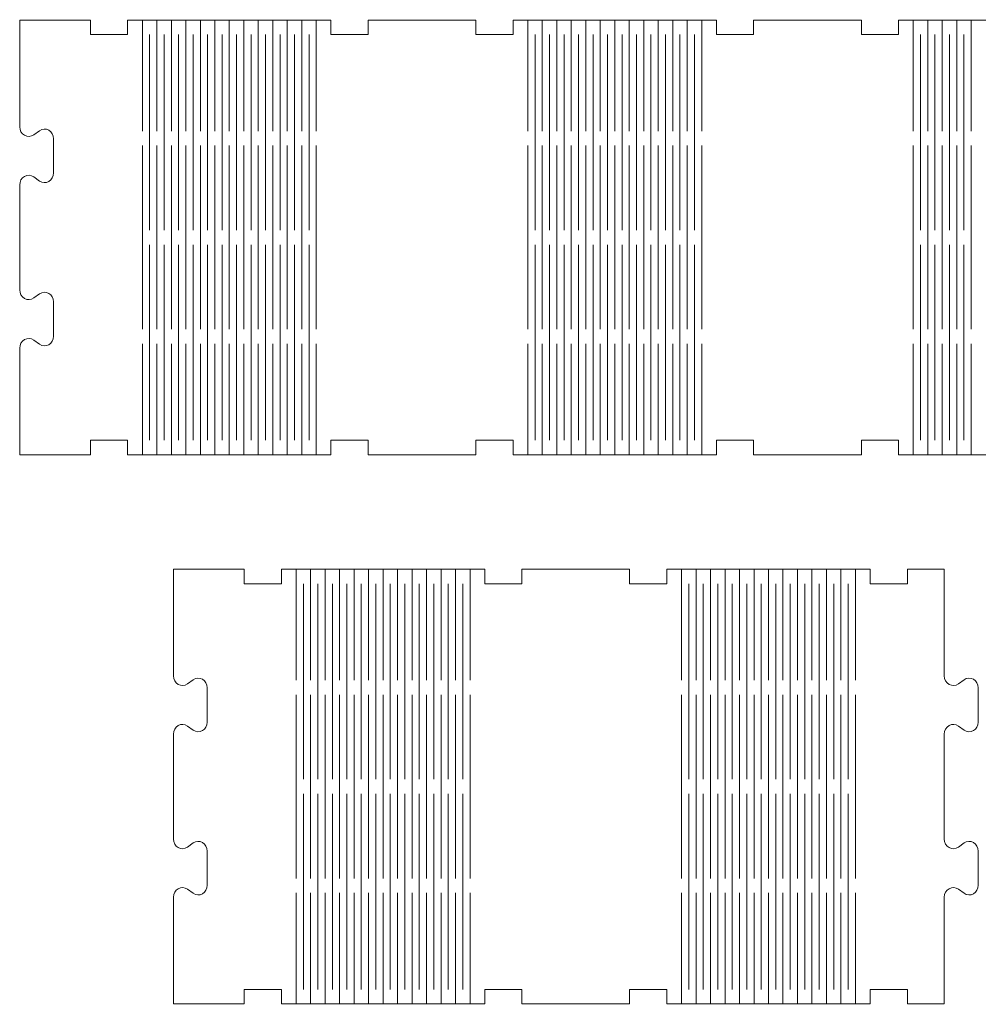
# Model space of a CAD drawing. Header units: centimetres. Extents: x -20.9 to 16.4, y -40.6 to 32.5.
# Tile 5 of 9: x -17.3 to 2.6, y -22 to -1.6. Entities that reach past the tile are written whole.
import ezdxf

# ---------------------------------------------------------------- set-up
doc = ezdxf.new("R2010")
doc.units = ezdxf.units.CM
doc.header["$MEASUREMENT"] = 0
doc.layers.add('Layer 1', color=7, linetype='Continuous')

msp = doc.modelspace()

# ---------------------------------------------------------------- linework, layer by layer
at = {"layer": 'Layer 1', "color": 250, "lineweight": 9}
for points, knots in [([(13.12082, -10.62243), (11.59749, -10.62243), (10.43414, -10.62243), (8.91081, -10.62243), (8.91081, -10.62243), (8.91081, -10.32242), (8.91081, -10.32242), (8.91081, -10.32242), (8.14083, -10.32242), (8.14083, -10.32242), (8.14083, -10.32242), (8.14083, -10.62243), (8.14083, -10.62243), (8.14083, -10.62243), (5.91082, -10.62243), (5.91082, -10.62243), (5.91082, -10.62243), (5.91082, -10.32242), (5.91082, -10.32242), (5.91082, -10.32242), (5.14081, -10.32242), (5.14081, -10.32242), (5.14081, -10.32242), (5.14081, -10.62243), (5.14081, -10.62243), (3.61748, -10.62243), (2.45416, -10.62246), (0.93083, -10.62246), (0.93083, -10.62246), (0.93083, -10.32246), (0.93083, -10.32246), (0.93083, -10.32246), (0.16082, -10.32246), (0.16082, -10.32246), (0.16082, -10.32246), (0.16082, -10.62246), (0.16082, -10.62246), (0.16082, -10.62246), (-2.06919, -10.62246), (-2.06919, -10.62246), (-2.06919, -10.62246), (-2.06919, -10.32246), (-2.06919, -10.32246), (-2.06919, -10.32246), (-2.8392, -10.32246), (-2.8392, -10.32246), (-2.8392, -10.32246), (-2.8392, -10.62246), (-2.8392, -10.62246), (-4.36253, -10.62246), (-5.52585, -10.62246), (-7.04918, -10.62246), (-7.04918, -10.62246), (-7.04918, -10.32246), (-7.04918, -10.32246), (-7.04918, -10.32246), (-7.81919, -10.32246), (-7.81919, -10.32246), (-7.81919, -10.32246), (-7.81919, -10.62246), (-7.81919, -10.62246), (-7.81919, -10.62246), (-10.04917, -10.62246), (-10.04917, -10.62246), (-10.04917, -10.62246), (-10.04917, -10.32246), (-10.04917, -10.32246), (-10.04917, -10.32246), (-10.81917, -10.32246), (-10.81917, -10.32246), (-10.81917, -10.32246), (-10.81917, -10.62246), (-10.81917, -10.62246), (-12.3425, -10.62246), (-13.50586, -10.62246), (-15.02919, -10.62246), (-15.02919, -10.62246), (-15.02919, -10.32246), (-15.02919, -10.32246), (-15.02919, -10.32246), (-15.7992, -10.32246), (-15.7992, -10.32246), (-15.7992, -10.32246), (-15.7992, -10.62246), (-15.7992, -10.62246), (-15.7992, -10.62246), (-17.26418, -10.62246), (-17.26418, -10.62246), (-17.26418, -10.62246), (-17.26418, -8.41485), (-17.26418, -8.41485), (-17.26418, -8.34112), (-17.22629, -8.27335), (-17.16558, -8.23853), (-17.1049, -8.20375), (-17.03124, -8.20756), (-16.97398, -8.24844), (-16.97398, -8.24844), (-16.85439, -8.33389), (-16.85439, -8.33389), (-16.7971, -8.37477), (-16.72344, -8.37858), (-16.66276, -8.3438), (-16.60208, -8.30902), (-16.56419, -8.24121), (-16.56419, -8.16748), (-16.56419, -8.16748), (-16.56419, -7.45748), (-16.56419, -7.45748), (-16.56419, -7.38372), (-16.60208, -7.31591), (-16.66276, -7.28113), (-16.72344, -7.24634), (-16.7971, -7.25015), (-16.85439, -7.29108), (-16.85439, -7.29108), (-16.97398, -7.37648), (-16.97398, -7.37648), (-17.03124, -7.41737), (-17.1049, -7.42118), (-17.16558, -7.3864), (-17.22629, -7.35161), (-17.26418, -7.28381), (-17.26418, -7.21008), (-17.26418, -7.21008), (-17.26418, -5.03485), (-17.26418, -5.03485), (-17.26418, -4.96112), (-17.22629, -4.89335), (-17.16558, -4.85853), (-17.1049, -4.82375), (-17.03124, -4.82756), (-16.97398, -4.86845), (-16.97398, -4.86845), (-16.85439, -4.95389), (-16.85439, -4.95389), (-16.7971, -4.99477), (-16.72344, -4.99858), (-16.66276, -4.9638), (-16.60208, -4.92902), (-16.56419, -4.86121), (-16.56419, -4.78748), (-16.56419, -4.78748), (-16.56419, -4.07748), (-16.56419, -4.07748), (-16.56419, -4.00372), (-16.60208, -3.93591), (-16.66276, -3.90113), (-16.72344, -3.86634), (-16.7971, -3.87015), (-16.85439, -3.91108), (-16.85439, -3.91108), (-16.97398, -3.99648), (-16.97398, -3.99648), (-17.03124, -4.03737), (-17.1049, -4.04118), (-17.16558, -4.0064), (-17.22629, -3.97161), (-17.26418, -3.90381), (-17.26418, -3.83008), (-17.26418, -3.83008), (-17.26418, -1.62247), (-17.26418, -1.62247), (-17.26418, -1.62247), (-15.7992, -1.62247), (-15.7992, -1.62247), (-15.7992, -1.62247), (-15.7992, -1.92247), (-15.7992, -1.92247), (-15.7992, -1.92247), (-15.02919, -1.92247), (-15.02919, -1.92247), (-15.02919, -1.92247), (-15.02919, -1.62247), (-15.02919, -1.62247), (-13.50586, -1.62247), (-12.3425, -1.62247), (-10.81917, -1.62247), (-10.81917, -1.62247), (-10.81917, -1.92247), (-10.81917, -1.92247), (-10.81917, -1.92247), (-10.04917, -1.92247), (-10.04917, -1.92247), (-10.04917, -1.92247), (-10.04917, -1.62247), (-10.04917, -1.62247), (-10.04917, -1.62247), (-7.81919, -1.62247), (-7.81919, -1.62247), (-7.81919, -1.62247), (-7.81919, -1.92247), (-7.81919, -1.92247), (-7.81919, -1.92247), (-7.04918, -1.92247), (-7.04918, -1.92247), (-7.04918, -1.92247), (-7.04918, -1.62247), (-7.04918, -1.62247), (-5.52585, -1.62247), (-4.36253, -1.62247), (-2.8392, -1.62247), (-2.8392, -1.62247), (-2.8392, -1.92243), (-2.8392, -1.92243), (-2.8392, -1.92243), (-2.06919, -1.92243), (-2.06919, -1.92243), (-2.06919, -1.92243), (-2.06919, -1.62247), (-2.06919, -1.62247), (-2.06919, -1.62247), (0.16082, -1.62247), (0.16082, -1.62247), (0.16082, -1.62247), (0.16082, -1.92243), (0.16082, -1.92243), (0.16082, -1.92243), (0.93083, -1.92243), (0.93083, -1.92243), (0.93083, -1.92243), (0.93083, -1.62247), (0.93083, -1.62247), (2.45416, -1.62247), (3.61748, -1.62243), (5.14081, -1.62243), (5.14081, -1.62243), (5.14081, -1.92243), (5.14081, -1.92243), (5.14081, -1.92243), (5.91082, -1.92243), (5.91082, -1.92243), (5.91082, -1.92243), (5.91082, -1.62243), (5.91082, -1.62243), (5.91082, -1.62243), (8.14083, -1.62243), (8.14083, -1.62243), (8.14083, -1.62243), (8.14083, -1.92243), (8.14083, -1.92243), (8.14083, -1.92243), (8.91081, -1.92243), (8.91081, -1.92243), (8.91081, -1.92243), (8.91081, -1.62243), (8.91081, -1.62243), (10.43414, -1.62243), (11.59749, -1.62243), (13.12082, -1.62243), (13.12082, -1.62243), (13.12082, -1.92243), (13.12082, -1.92243), (13.12082, -1.92243), (13.89083, -1.92243), (13.89083, -1.92243), (13.89083, -1.92243), (13.89083, -1.62243), (13.89083, -1.62243), (13.89083, -1.62243), (14.65583, -1.62243), (14.65583, -1.62243), (14.65583, -1.62243), (14.65583, -3.83004), (14.65583, -3.83004), (14.65583, -3.90377), (14.69372, -3.97154), (14.75443, -4.00636), (14.81511, -4.04115), (14.88877, -4.03734), (14.94602, -3.99645), (14.94602, -3.99645), (15.06561, -3.91101), (15.06561, -3.91101), (15.1229, -3.87012), (15.19656, -3.86631), (15.25724, -3.90109), (15.31792, -3.93588), (15.35581, -4.00372), (15.35581, -4.07741), (15.35581, -4.07741), (15.35581, -4.78741), (15.35581, -4.78741), (15.35581, -4.86114), (15.31792, -4.92898), (15.25724, -4.96377), (15.19656, -4.99855), (15.1229, -4.99474), (15.06561, -4.95385), (15.06561, -4.95385), (14.94602, -4.86841), (14.94602, -4.86841), (14.88877, -4.82752), (14.81511, -4.82371), (14.75443, -4.8585), (14.69372, -4.89328), (14.65583, -4.96105), (14.65583, -5.03482), (14.65583, -5.03482), (14.65583, -7.21004), (14.65583, -7.21004), (14.65583, -7.28377), (14.69372, -7.35154), (14.75443, -7.38636), (14.81511, -7.42115), (14.88877, -7.41734), (14.94602, -7.37645), (14.94602, -7.37645), (15.06561, -7.29101), (15.06561, -7.29101), (15.1229, -7.25012), (15.19656, -7.24631), (15.25724, -7.28109), (15.31792, -7.31588), (15.35581, -7.38372), (15.35581, -7.45745), (15.35581, -7.45745), (15.35581, -8.16741), (15.35581, -8.16741), (15.35581, -8.24114), (15.31792, -8.30898), (15.25724, -8.34376), (15.19656, -8.37855), (15.1229, -8.37474), (15.06561, -8.33385), (15.06561, -8.33385), (14.94602, -8.24841), (14.94602, -8.24841), (14.88877, -8.20752), (14.81511, -8.20371), (14.75443, -8.2385), (14.69372, -8.27328), (14.65583, -8.34105), (14.65583, -8.41481), (14.65583, -8.41481), (14.65583, -10.62243), (14.65583, -10.62243), (14.65583, -10.62243), (13.89083, -10.62243), (13.89083, -10.62243), (13.89083, -10.62243), (13.89083, -10.32242), (13.89083, -10.32242), (13.89083, -10.32242), (13.12082, -10.32242), (13.12082, -10.32242), (13.12082, -10.32242), (13.12082, -10.62243), (13.12082, -10.62243)], [0, 0, 0, 0, 0.00862069, 0.00862069, 0.00862069, 0.01724138, 0.01724138, 0.01724138, 0.02586207, 0.02586207, 0.02586207, 0.03448276, 0.03448276, 0.03448276, 0.04310345, 0.04310345, 0.04310345, 0.05172414, 0.05172414, 0.05172414, 0.06034483, 0.06034483, 0.06034483, 0.06896552, 0.06896552, 0.06896552, 0.07758621, 0.07758621, 0.07758621, 0.0862069, 0.0862069, 0.0862069, 0.09482759, 0.09482759, 0.09482759, 0.10344828, 0.10344828, 0.10344828, 0.11206897, 0.11206897, 0.11206897, 0.12068966, 0.12068966, 0.12068966, 0.12931034, 0.12931034, 0.12931034, 0.13793103, 0.13793103, 0.13793103, 0.14655172, 0.14655172, 0.14655172, 0.15517241, 0.15517241, 0.15517241, 0.1637931, 0.1637931, 0.1637931, 0.17241379, 0.17241379, 0.17241379, 0.18103448, 0.18103448, 0.18103448, 0.18965517, 0.18965517, 0.18965517, 0.19827586, 0.19827586, 0.19827586, 0.20689655, 0.20689655, 0.20689655, 0.21551724, 0.21551724, 0.21551724, 0.22413793, 0.22413793, 0.22413793, 0.23275862, 0.23275862, 0.23275862, 0.24137931, 0.24137931, 0.24137931, 0.25, 0.25, 0.25, 0.25862069, 0.25862069, 0.25862069, 0.26724138, 0.26724138, 0.26724138, 0.27586207, 0.27586207, 0.27586207, 0.28448276, 0.28448276, 0.28448276, 0.29310345, 0.29310345, 0.29310345, 0.30172414, 0.30172414, 0.30172414, 0.31034483, 0.31034483, 0.31034483, 0.31896552, 0.31896552, 0.31896552, 0.32758621, 0.32758621, 0.32758621, 0.3362069, 0.3362069, 0.3362069, 0.34482759, 0.34482759, 0.34482759, 0.35344828, 0.35344828, 0.35344828, 0.36206897, 0.36206897, 0.36206897, 0.37068966, 0.37068966, 0.37068966, 0.37931034, 0.37931034, 0.37931034, 0.38793103, 0.38793103, 0.38793103, 0.39655172, 0.39655172, 0.39655172, 0.40517241, 0.40517241, 0.40517241, 0.4137931, 0.4137931, 0.4137931, 0.42241379, 0.42241379, 0.42241379, 0.43103448, 0.43103448, 0.43103448, 0.43965517, 0.43965517, 0.43965517, 0.44827586, 0.44827586, 0.44827586, 0.45689655, 0.45689655, 0.45689655, 0.46551724, 0.46551724, 0.46551724, 0.47413793, 0.47413793, 0.47413793, 0.48275862, 0.48275862, 0.48275862, 0.49137931, 0.49137931, 0.49137931, 0.5, 0.5, 0.5, 0.50862069, 0.50862069, 0.50862069, 0.51724138, 0.51724138, 0.51724138, 0.52586207, 0.52586207, 0.52586207, 0.53448276, 0.53448276, 0.53448276, 0.54310345, 0.54310345, 0.54310345, 0.55172414, 0.55172414, 0.55172414, 0.56034483, 0.56034483, 0.56034483, 0.56896552, 0.56896552, 0.56896552, 0.57758621, 0.57758621, 0.57758621, 0.5862069, 0.5862069, 0.5862069, 0.59482759, 0.59482759, 0.59482759, 0.60344828, 0.60344828, 0.60344828, 0.61206897, 0.61206897, 0.61206897, 0.62068966, 0.62068966, 0.62068966, 0.62931034, 0.62931034, 0.62931034, 0.63793103, 0.63793103, 0.63793103, 0.64655172, 0.64655172, 0.64655172, 0.65517241, 0.65517241, 0.65517241, 0.6637931, 0.6637931, 0.6637931, 0.67241379, 0.67241379, 0.67241379, 0.68103448, 0.68103448, 0.68103448, 0.68965517, 0.68965517, 0.68965517, 0.69827586, 0.69827586, 0.69827586, 0.70689655, 0.70689655, 0.70689655, 0.71551724, 0.71551724, 0.71551724, 0.72413793, 0.72413793, 0.72413793, 0.73275862, 0.73275862, 0.73275862, 0.74137931, 0.74137931, 0.74137931, 0.75, 0.75, 0.75, 0.75862069, 0.75862069, 0.75862069, 0.76724138, 0.76724138, 0.76724138, 0.77586207, 0.77586207, 0.77586207, 0.78448276, 0.78448276, 0.78448276, 0.79310345, 0.79310345, 0.79310345, 0.80172414, 0.80172414, 0.80172414, 0.81034483, 0.81034483, 0.81034483, 0.81896552, 0.81896552, 0.81896552, 0.82758621, 0.82758621, 0.82758621, 0.8362069, 0.8362069, 0.8362069, 0.84482759, 0.84482759, 0.84482759, 0.85344828, 0.85344828, 0.85344828, 0.86206897, 0.86206897, 0.86206897, 0.87068966, 0.87068966, 0.87068966, 0.87931034, 0.87931034, 0.87931034, 0.88793103, 0.88793103, 0.88793103, 0.89655172, 0.89655172, 0.89655172, 0.90517241, 0.90517241, 0.90517241, 0.9137931, 0.9137931, 0.9137931, 0.92241379, 0.92241379, 0.92241379, 0.93103448, 0.93103448, 0.93103448, 0.93965517, 0.93965517, 0.93965517, 0.94827586, 0.94827586, 0.94827586, 0.95689655, 0.95689655, 0.95689655, 0.96551724, 0.96551724, 0.96551724, 0.97413793, 0.97413793, 0.97413793, 0.98275862, 0.98275862, 0.98275862, 0.99137931, 0.99137931, 0.99137931, 1, 1, 1, 1]), ([(0.34382, -21.99543), (-1.17951, -21.99543), (-2.34287, -21.99543), (-3.8662, -21.99543), (-3.8662, -21.99543), (-3.8662, -21.69543), (-3.8662, -21.69543), (-3.8662, -21.69543), (-4.63617, -21.69543), (-4.63617, -21.69543), (-4.63617, -21.69543), (-4.63617, -21.99543), (-4.63617, -21.99543), (-4.63617, -21.99543), (-6.86618, -21.99543), (-6.86618, -21.99543), (-6.86618, -21.99543), (-6.86618, -21.69543), (-6.86618, -21.69543), (-6.86618, -21.69543), (-7.63619, -21.69543), (-7.63619, -21.69543), (-7.63619, -21.69543), (-7.63619, -21.99543), (-7.63619, -21.99543), (-9.15952, -21.99543), (-10.32284, -21.99543), (-11.84617, -21.99543), (-11.84617, -21.99543), (-11.84617, -21.69546), (-11.84617, -21.69546), (-11.84617, -21.69546), (-12.61618, -21.69546), (-12.61618, -21.69546), (-12.61618, -21.69546), (-12.61618, -21.99543), (-12.61618, -21.99543), (-12.61618, -21.99543), (-14.08119, -21.99543), (-14.08119, -21.99543), (-14.08119, -21.99543), (-14.08119, -19.78785), (-14.08119, -19.78785), (-14.08119, -19.71409), (-14.04327, -19.64632), (-13.98259, -19.61153), (-13.92191, -19.57671), (-13.84825, -19.58052), (-13.79096, -19.62145), (-13.79096, -19.62145), (-13.67137, -19.70685), (-13.67137, -19.70685), (-13.61412, -19.74778), (-13.54046, -19.75159), (-13.47978, -19.71677), (-13.41906, -19.68198), (-13.38118, -19.61418), (-13.38118, -19.54045), (-13.38118, -19.54045), (-13.38118, -18.83045), (-13.38118, -18.83045), (-13.38118, -18.75668), (-13.41906, -18.68891), (-13.47978, -18.65413), (-13.54046, -18.61931), (-13.61412, -18.62312), (-13.67137, -18.66404), (-13.67137, -18.66404), (-13.79096, -18.74945), (-13.79096, -18.74945), (-13.84825, -18.79037), (-13.92191, -18.79418), (-13.98259, -18.75936), (-14.04327, -18.72458), (-14.08119, -18.65681), (-14.08119, -18.58304), (-14.08119, -18.58304), (-14.08119, -16.40785), (-14.08119, -16.40785), (-14.08119, -16.33409), (-14.04327, -16.26632), (-13.98259, -16.23153), (-13.92191, -16.19671), (-13.84825, -16.20052), (-13.79096, -16.24145), (-13.79096, -16.24145), (-13.67137, -16.32685), (-13.67137, -16.32685), (-13.61412, -16.36778), (-13.54046, -16.37155), (-13.47978, -16.33677), (-13.41906, -16.30198), (-13.38118, -16.23421), (-13.38118, -16.16045), (-13.38118, -16.16045), (-13.38118, -15.45045), (-13.38118, -15.45045), (-13.38118, -15.37668), (-13.41906, -15.30891), (-13.47978, -15.27413), (-13.54046, -15.23935), (-13.61412, -15.24312), (-13.67137, -15.28404), (-13.67137, -15.28404), (-13.79096, -15.36945), (-13.79096, -15.36945), (-13.84825, -15.41037), (-13.92191, -15.41418), (-13.98259, -15.37936), (-14.04327, -15.34458), (-14.08119, -15.27681), (-14.08119, -15.20305), (-14.08119, -15.20305), (-14.08119, -12.99543), (-14.08119, -12.99543), (-14.08119, -12.99543), (-12.61618, -12.99543), (-12.61618, -12.99543), (-12.61618, -12.99543), (-12.61618, -13.29543), (-12.61618, -13.29543), (-12.61618, -13.29543), (-11.84617, -13.29543), (-11.84617, -13.29543), (-11.84617, -13.29543), (-11.84617, -12.99543), (-11.84617, -12.99543), (-10.32284, -12.99543), (-9.15952, -12.99543), (-7.63619, -12.99543), (-7.63619, -12.99543), (-7.63619, -13.29543), (-7.63619, -13.29543), (-7.63619, -13.29543), (-6.86618, -13.29543), (-6.86618, -13.29543), (-6.86618, -13.29543), (-6.86618, -12.99543), (-6.86618, -12.99543), (-6.86618, -12.99543), (-4.63617, -12.99543), (-4.63617, -12.99543), (-4.63617, -12.99543), (-4.63617, -13.29543), (-4.63617, -13.29543), (-4.63617, -13.29543), (-3.8662, -13.29543), (-3.8662, -13.29543), (-3.8662, -13.29543), (-3.8662, -12.99543), (-3.8662, -12.99543), (-2.34287, -12.99543), (-1.17951, -12.99543), (0.34382, -12.99543), (0.34382, -12.99543), (0.34382, -13.29543), (0.34382, -13.29543), (0.34382, -13.29543), (1.11383, -13.29543), (1.11383, -13.29543), (1.11383, -13.29543), (1.11383, -12.99543), (1.11383, -12.99543), (1.11383, -12.99543), (1.87883, -12.99543), (1.87883, -12.99543), (1.87883, -12.99543), (1.87883, -15.20305), (1.87883, -15.20305), (1.87883, -15.27678), (1.91671, -15.34454), (1.97739, -15.37936), (2.03811, -15.41415), (2.11177, -15.41034), (2.16902, -15.36945), (2.16902, -15.36945), (2.28861, -15.28401), (2.28861, -15.28401), (2.3459, -15.24312), (2.41956, -15.23931), (2.48024, -15.27409), (2.54092, -15.30888), (2.57881, -15.37668), (2.57881, -15.45041), (2.57881, -15.45041), (2.57881, -16.16041), (2.57881, -16.16041), (2.57881, -16.23414), (2.54092, -16.30198), (2.48024, -16.33677), (2.41956, -16.37155), (2.3459, -16.36774), (2.28861, -16.32682), (2.28861, -16.32682), (2.16902, -16.24141), (2.16902, -16.24141), (2.11177, -16.20049), (2.03811, -16.19671), (1.97739, -16.2315), (1.91671, -16.26628), (1.87883, -16.33409), (1.87883, -16.40782), (1.87883, -16.40782), (1.87883, -18.58304), (1.87883, -18.58304), (1.87883, -18.65678), (1.91671, -18.72454), (1.97739, -18.75936), (2.03811, -18.79415), (2.11177, -18.79034), (2.16902, -18.74945), (2.16902, -18.74945), (2.28861, -18.66401), (2.28861, -18.66401), (2.3459, -18.62312), (2.41956, -18.61931), (2.48024, -18.65409), (2.54092, -18.68888), (2.57881, -18.75668), (2.57881, -18.83041), (2.57881, -18.83041), (2.57881, -19.54041), (2.57881, -19.54041), (2.57881, -19.61414), (2.54092, -19.68198), (2.48024, -19.71677), (2.41956, -19.75155), (2.3459, -19.74774), (2.28861, -19.70685), (2.28861, -19.70685), (2.16902, -19.62141), (2.16902, -19.62141), (2.11177, -19.58052), (2.03811, -19.57668), (1.97739, -19.6115), (1.91671, -19.64632), (1.87883, -19.71405), (1.87883, -19.78782), (1.87883, -19.78782), (1.87883, -21.99543), (1.87883, -21.99543), (1.87883, -21.99543), (1.11383, -21.99543), (1.11383, -21.99543), (1.11383, -21.99543), (1.11383, -21.69543), (1.11383, -21.69543), (1.11383, -21.69543), (0.34382, -21.69543), (0.34382, -21.69543), (0.34382, -21.69543), (0.34382, -21.99543), (0.34382, -21.99543)], [0, 0, 0, 0, 0.01190476, 0.01190476, 0.01190476, 0.02380952, 0.02380952, 0.02380952, 0.03571429, 0.03571429, 0.03571429, 0.04761905, 0.04761905, 0.04761905, 0.05952381, 0.05952381, 0.05952381, 0.07142857, 0.07142857, 0.07142857, 0.08333333, 0.08333333, 0.08333333, 0.0952381, 0.0952381, 0.0952381, 0.10714286, 0.10714286, 0.10714286, 0.11904762, 0.11904762, 0.11904762, 0.13095238, 0.13095238, 0.13095238, 0.14285714, 0.14285714, 0.14285714, 0.1547619, 0.1547619, 0.1547619, 0.16666667, 0.16666667, 0.16666667, 0.17857143, 0.17857143, 0.17857143, 0.19047619, 0.19047619, 0.19047619, 0.20238095, 0.20238095, 0.20238095, 0.21428571, 0.21428571, 0.21428571, 0.22619048, 0.22619048, 0.22619048, 0.23809524, 0.23809524, 0.23809524, 0.25, 0.25, 0.25, 0.26190476, 0.26190476, 0.26190476, 0.27380952, 0.27380952, 0.27380952, 0.28571429, 0.28571429, 0.28571429, 0.29761905, 0.29761905, 0.29761905, 0.30952381, 0.30952381, 0.30952381, 0.32142857, 0.32142857, 0.32142857, 0.33333333, 0.33333333, 0.33333333, 0.3452381, 0.3452381, 0.3452381, 0.35714286, 0.35714286, 0.35714286, 0.36904762, 0.36904762, 0.36904762, 0.38095238, 0.38095238, 0.38095238, 0.39285714, 0.39285714, 0.39285714, 0.4047619, 0.4047619, 0.4047619, 0.41666667, 0.41666667, 0.41666667, 0.42857143, 0.42857143, 0.42857143, 0.44047619, 0.44047619, 0.44047619, 0.45238095, 0.45238095, 0.45238095, 0.46428571, 0.46428571, 0.46428571, 0.47619048, 0.47619048, 0.47619048, 0.48809524, 0.48809524, 0.48809524, 0.5, 0.5, 0.5, 0.51190476, 0.51190476, 0.51190476, 0.52380952, 0.52380952, 0.52380952, 0.53571429, 0.53571429, 0.53571429, 0.54761905, 0.54761905, 0.54761905, 0.55952381, 0.55952381, 0.55952381, 0.57142857, 0.57142857, 0.57142857, 0.58333333, 0.58333333, 0.58333333, 0.5952381, 0.5952381, 0.5952381, 0.60714286, 0.60714286, 0.60714286, 0.61904762, 0.61904762, 0.61904762, 0.63095238, 0.63095238, 0.63095238, 0.64285714, 0.64285714, 0.64285714, 0.6547619, 0.6547619, 0.6547619, 0.66666667, 0.66666667, 0.66666667, 0.67857143, 0.67857143, 0.67857143, 0.69047619, 0.69047619, 0.69047619, 0.70238095, 0.70238095, 0.70238095, 0.71428571, 0.71428571, 0.71428571, 0.72619048, 0.72619048, 0.72619048, 0.73809524, 0.73809524, 0.73809524, 0.75, 0.75, 0.75, 0.76190476, 0.76190476, 0.76190476, 0.77380952, 0.77380952, 0.77380952, 0.78571429, 0.78571429, 0.78571429, 0.79761905, 0.79761905, 0.79761905, 0.80952381, 0.80952381, 0.80952381, 0.82142857, 0.82142857, 0.82142857, 0.83333333, 0.83333333, 0.83333333, 0.8452381, 0.8452381, 0.8452381, 0.85714286, 0.85714286, 0.85714286, 0.86904762, 0.86904762, 0.86904762, 0.88095238, 0.88095238, 0.88095238, 0.89285714, 0.89285714, 0.89285714, 0.9047619, 0.9047619, 0.9047619, 0.91666667, 0.91666667, 0.91666667, 0.92857143, 0.92857143, 0.92857143, 0.94047619, 0.94047619, 0.94047619, 0.95238095, 0.95238095, 0.95238095, 0.96428571, 0.96428571, 0.96428571, 0.97619048, 0.97619048, 0.97619048, 0.98809524, 0.98809524, 0.98809524, 1, 1, 1, 1])]:
    msp.add_open_spline(points, degree=3, knots=knots, dxfattribs=at)
at = {"layer": 'Layer 1', "color": 240, "lineweight": 9}
for points in [[(-14.72418, -1.61247), (-14.72418, -1.61247), (-14.72418, -3.91992), (-14.72418, -3.91992)], [(-14.42418, -1.61247), (-14.42418, -1.61247), (-14.42418, -3.91992), (-14.42418, -3.91992)], [(-14.12418, -1.61247), (-14.12418, -1.61247), (-14.12418, -3.91992), (-14.12418, -3.91992)], [(-13.82418, -1.61247), (-13.82418, -1.61247), (-13.82418, -3.91992), (-13.82418, -3.91992)], [(-13.52418, -1.61247), (-13.52418, -1.61247), (-13.52418, -3.91992), (-13.52418, -3.91992)], [(-13.22418, -1.61247), (-13.22418, -1.61247), (-13.22418, -3.91992), (-13.22418, -3.91992)], [(-12.92418, -1.61247), (-12.92418, -1.61247), (-12.92418, -3.91992), (-12.92418, -3.91992)], [(-12.62418, -1.61247), (-12.62418, -1.61247), (-12.62418, -3.91992), (-12.62418, -3.91992)], [(-12.32418, -1.61247), (-12.32418, -1.61247), (-12.32418, -3.91992), (-12.32418, -3.91992)], [(-12.02418, -1.61247), (-12.02418, -1.61247), (-12.02418, -3.91992), (-12.02418, -3.91992)], [(-11.72418, -1.61247), (-11.72418, -1.61247), (-11.72418, -3.91992), (-11.72418, -3.91992)], [(-11.42418, -1.61247), (-11.42418, -1.61247), (-11.42418, -3.91992), (-11.42418, -3.91992)], [(-11.12418, -1.61247), (-11.12418, -1.61247), (-11.12418, -3.91992), (-11.12418, -3.91992)], [(-6.74418, -1.61246), (-6.74418, -1.61246), (-6.74418, -3.91991), (-6.74418, -3.91991)], [(-6.44418, -1.61246), (-6.44418, -1.61246), (-6.44418, -3.91991), (-6.44418, -3.91991)], [(-6.14418, -1.61246), (-6.14418, -1.61246), (-6.14418, -3.91991), (-6.14418, -3.91991)], [(-5.84418, -1.61246), (-5.84418, -1.61246), (-5.84418, -3.91991), (-5.84418, -3.91991)], [(-5.54418, -1.61246), (-5.54418, -1.61246), (-5.54418, -3.91991), (-5.54418, -3.91991)], [(-5.24418, -1.61246), (-5.24418, -1.61246), (-5.24418, -3.91991), (-5.24418, -3.91991)], [(-4.94418, -1.61246), (-4.94418, -1.61246), (-4.94418, -3.91991), (-4.94418, -3.91991)], [(-4.64418, -1.61246), (-4.64418, -1.61246), (-4.64418, -3.91991), (-4.64418, -3.91991)], [(-4.34418, -1.61246), (-4.34418, -1.61246), (-4.34418, -3.91991), (-4.34418, -3.91991)], [(-4.04418, -1.61246), (-4.04418, -1.61246), (-4.04418, -3.91991), (-4.04418, -3.91991)], [(-3.74418, -1.61246), (-3.74418, -1.61246), (-3.74418, -3.91991), (-3.74418, -3.91991)], [(-3.44418, -1.61246), (-3.44418, -1.61246), (-3.44418, -3.91991), (-3.44418, -3.91991)], [(-3.14418, -1.61246), (-3.14418, -1.61246), (-3.14418, -3.91991), (-3.14418, -3.91991)], [(1.23582, -1.61244), (1.23582, -1.61244), (1.23582, -3.91989), (1.23582, -3.91989)], [(1.53582, -1.61244), (1.53582, -1.61244), (1.53582, -3.91989), (1.53582, -3.91989)], [(1.83582, -1.61244), (1.83582, -1.61244), (1.83582, -3.91989), (1.83582, -3.91989)], [(2.13582, -1.61244), (2.13582, -1.61244), (2.13582, -3.91989), (2.13582, -3.91989)], [(2.43582, -1.61244), (2.43582, -1.61244), (2.43582, -3.91989), (2.43582, -3.91989)], [(-14.57418, -5.97247), (-14.57418, -5.97247), (-14.57418, -1.92201), (-14.57418, -1.92201)], [(-14.27418, -5.97247), (-14.27418, -5.97247), (-14.27418, -1.92201), (-14.27418, -1.92201)], [(-13.97418, -5.97247), (-13.97418, -5.97247), (-13.97418, -1.92201), (-13.97418, -1.92201)], [(-13.67418, -5.97247), (-13.67418, -5.97247), (-13.67418, -1.92201), (-13.67418, -1.92201)], [(-13.37419, -5.97247), (-13.37419, -5.97247), (-13.37419, -1.92201), (-13.37419, -1.92201)], [(-13.07418, -5.97247), (-13.07418, -5.97247), (-13.07418, -1.92201), (-13.07418, -1.92201)], [(-12.77418, -5.97247), (-12.77418, -5.97247), (-12.77418, -1.92201), (-12.77418, -1.92201)], [(-12.47418, -5.97247), (-12.47418, -5.97247), (-12.47418, -1.92201), (-12.47418, -1.92201)], [(-12.17418, -5.97247), (-12.17418, -5.97247), (-12.17418, -1.92201), (-12.17418, -1.92201)], [(-11.87418, -5.97247), (-11.87418, -5.97247), (-11.87418, -1.92201), (-11.87418, -1.92201)], [(-11.57418, -5.97247), (-11.57418, -5.97247), (-11.57418, -1.92201), (-11.57418, -1.92201)], [(-11.27418, -5.97247), (-11.27418, -5.97247), (-11.27418, -1.92201), (-11.27418, -1.92201)], [(-6.59418, -5.97246), (-6.59418, -5.97246), (-6.59418, -1.922), (-6.59418, -1.922)], [(-6.29418, -5.97246), (-6.29418, -5.97246), (-6.29418, -1.922), (-6.29418, -1.922)], [(-5.99418, -5.97246), (-5.99418, -5.97246), (-5.99418, -1.922), (-5.99418, -1.922)], [(-5.69418, -5.97246), (-5.69418, -5.97246), (-5.69418, -1.922), (-5.69418, -1.922)], [(-5.39419, -5.97246), (-5.39419, -5.97246), (-5.39419, -1.922), (-5.39419, -1.922)], [(-5.09418, -5.97246), (-5.09418, -5.97246), (-5.09418, -1.922), (-5.09418, -1.922)], [(-4.79418, -5.97246), (-4.79418, -5.97246), (-4.79418, -1.922), (-4.79418, -1.922)], [(-4.49418, -5.97246), (-4.49418, -5.97246), (-4.49418, -1.922), (-4.49418, -1.922)], [(-4.19418, -5.97246), (-4.19418, -5.97246), (-4.19418, -1.922), (-4.19418, -1.922)], [(-3.89418, -5.97246), (-3.89418, -5.97246), (-3.89418, -1.922), (-3.89418, -1.922)], [(-3.59418, -5.97246), (-3.59418, -5.97246), (-3.59418, -1.922), (-3.59418, -1.922)], [(-3.29418, -5.97246), (-3.29418, -5.97246), (-3.29418, -1.922), (-3.29418, -1.922)], [(1.38582, -5.97244), (1.38582, -5.97244), (1.38582, -1.92199), (1.38582, -1.92199)], [(1.68582, -5.97244), (1.68582, -5.97244), (1.68582, -1.92199), (1.68582, -1.92199)], [(1.98582, -5.97244), (1.98582, -5.97244), (1.98582, -1.92199), (1.98582, -1.92199)], [(2.28582, -5.97244), (2.28582, -5.97244), (2.28582, -1.92199), (2.28582, -1.92199)], [(-14.72418, -4.21991), (-14.72418, -4.21991), (-14.72418, -8.02504), (-14.72418, -8.02504)], [(-14.42418, -4.21991), (-14.42418, -4.21991), (-14.42418, -8.02504), (-14.42418, -8.02504)], [(-14.12418, -4.21991), (-14.12418, -4.21991), (-14.12418, -8.02504), (-14.12418, -8.02504)], [(-13.82418, -4.21991), (-13.82418, -4.21991), (-13.82418, -8.02504), (-13.82418, -8.02504)], [(-13.52418, -4.21991), (-13.52418, -4.21991), (-13.52418, -8.02504), (-13.52418, -8.02504)], [(-13.22418, -4.21991), (-13.22418, -4.21991), (-13.22418, -8.02504), (-13.22418, -8.02504)], [(-12.92418, -4.21991), (-12.92418, -4.21991), (-12.92418, -8.02504), (-12.92418, -8.02504)], [(-12.62418, -4.21991), (-12.62418, -4.21991), (-12.62418, -8.02504), (-12.62418, -8.02504)], [(-12.32418, -4.21991), (-12.32418, -4.21991), (-12.32418, -8.02504), (-12.32418, -8.02504)], [(-12.02418, -4.21991), (-12.02418, -4.21991), (-12.02418, -8.02504), (-12.02418, -8.02504)], [(-11.72418, -4.21991), (-11.72418, -4.21991), (-11.72418, -8.02504), (-11.72418, -8.02504)], [(-11.42418, -4.21991), (-11.42418, -4.21991), (-11.42418, -8.02504), (-11.42418, -8.02504)], [(-11.12418, -4.21991), (-11.12418, -4.21991), (-11.12418, -8.02504), (-11.12418, -8.02504)], [(-6.74418, -4.21989), (-6.74418, -4.21989), (-6.74418, -8.02503), (-6.74418, -8.02503)], [(-6.44418, -4.21989), (-6.44418, -4.21989), (-6.44418, -8.02503), (-6.44418, -8.02503)], [(-6.14418, -4.21989), (-6.14418, -4.21989), (-6.14418, -8.02503), (-6.14418, -8.02503)], [(-5.84418, -4.21989), (-5.84418, -4.21989), (-5.84418, -8.02503), (-5.84418, -8.02503)], [(-5.54418, -4.21989), (-5.54418, -4.21989), (-5.54418, -8.02503), (-5.54418, -8.02503)], [(-5.24418, -4.21989), (-5.24418, -4.21989), (-5.24418, -8.02503), (-5.24418, -8.02503)], [(-4.94418, -4.21989), (-4.94418, -4.21989), (-4.94418, -8.02503), (-4.94418, -8.02503)], [(-4.64418, -4.21989), (-4.64418, -4.21989), (-4.64418, -8.02503), (-4.64418, -8.02503)], [(-4.34418, -4.21989), (-4.34418, -4.21989), (-4.34418, -8.02503), (-4.34418, -8.02503)], [(-4.04418, -4.21989), (-4.04418, -4.21989), (-4.04418, -8.02503), (-4.04418, -8.02503)], [(-3.74418, -4.21989), (-3.74418, -4.21989), (-3.74418, -8.02503), (-3.74418, -8.02503)], [(-3.44418, -4.21989), (-3.44418, -4.21989), (-3.44418, -8.02503), (-3.44418, -8.02503)], [(-3.14418, -4.21989), (-3.14418, -4.21989), (-3.14418, -8.02503), (-3.14418, -8.02503)], [(1.23582, -4.21988), (1.23582, -4.21988), (1.23582, -8.02501), (1.23582, -8.02501)], [(1.53582, -4.21988), (1.53582, -4.21988), (1.53582, -8.02501), (1.53582, -8.02501)], [(1.83582, -4.21988), (1.83582, -4.21988), (1.83582, -8.02501), (1.83582, -8.02501)], [(2.13582, -4.21988), (2.13582, -4.21988), (2.13582, -8.02501), (2.13582, -8.02501)], [(2.43582, -4.21988), (2.43582, -4.21988), (2.43582, -8.02501), (2.43582, -8.02501)], [(-14.57418, -10.32292), (-14.57418, -10.32292), (-14.57418, -6.27247), (-14.57418, -6.27247)], [(-14.27418, -10.32292), (-14.27418, -10.32292), (-14.27418, -6.27247), (-14.27418, -6.27247)], [(-13.97418, -10.32292), (-13.97418, -10.32292), (-13.97418, -6.27247), (-13.97418, -6.27247)], [(-13.67418, -10.32292), (-13.67418, -10.32292), (-13.67418, -6.27247), (-13.67418, -6.27247)], [(-13.37419, -10.32292), (-13.37419, -10.32292), (-13.37419, -6.27247), (-13.37419, -6.27247)], [(-13.07418, -10.32292), (-13.07418, -10.32292), (-13.07418, -6.27247), (-13.07418, -6.27247)], [(-12.77418, -10.32292), (-12.77418, -10.32292), (-12.77418, -6.27247), (-12.77418, -6.27247)], [(-12.47418, -10.32292), (-12.47418, -10.32292), (-12.47418, -6.27247), (-12.47418, -6.27247)], [(-12.17418, -10.32292), (-12.17418, -10.32292), (-12.17418, -6.27247), (-12.17418, -6.27247)], [(-11.87418, -10.32292), (-11.87418, -10.32292), (-11.87418, -6.27247), (-11.87418, -6.27247)], [(-11.57418, -10.32292), (-11.57418, -10.32292), (-11.57418, -6.27247), (-11.57418, -6.27247)], [(-11.27418, -10.32292), (-11.27418, -10.32292), (-11.27418, -6.27247), (-11.27418, -6.27247)], [(-6.59418, -10.32291), (-6.59418, -10.32291), (-6.59418, -6.27245), (-6.59418, -6.27245)], [(-6.29418, -10.32291), (-6.29418, -10.32291), (-6.29418, -6.27245), (-6.29418, -6.27245)], [(-5.99418, -10.32291), (-5.99418, -10.32291), (-5.99418, -6.27245), (-5.99418, -6.27245)], [(-5.69418, -10.32291), (-5.69418, -10.32291), (-5.69418, -6.27245), (-5.69418, -6.27245)], [(-5.39419, -10.32291), (-5.39419, -10.32291), (-5.39419, -6.27245), (-5.39419, -6.27245)], [(-5.09418, -10.32291), (-5.09418, -10.32291), (-5.09418, -6.27245), (-5.09418, -6.27245)], [(-4.79418, -10.32291), (-4.79418, -10.32291), (-4.79418, -6.27245), (-4.79418, -6.27245)], [(-4.49418, -10.32291), (-4.49418, -10.32291), (-4.49418, -6.27245), (-4.49418, -6.27245)], [(-4.19418, -10.32291), (-4.19418, -10.32291), (-4.19418, -6.27245), (-4.19418, -6.27245)], [(-3.89418, -10.32291), (-3.89418, -10.32291), (-3.89418, -6.27245), (-3.89418, -6.27245)], [(-3.59418, -10.32291), (-3.59418, -10.32291), (-3.59418, -6.27245), (-3.59418, -6.27245)], [(-3.29418, -10.32291), (-3.29418, -10.32291), (-3.29418, -6.27245), (-3.29418, -6.27245)], [(1.38582, -10.32289), (1.38582, -10.32289), (1.38582, -6.27243), (1.38582, -6.27243)], [(1.68582, -10.32289), (1.68582, -10.32289), (1.68582, -6.27243), (1.68582, -6.27243)], [(1.98582, -10.32289), (1.98582, -10.32289), (1.98582, -6.27243), (1.98582, -6.27243)], [(2.28582, -10.32289), (2.28582, -10.32289), (2.28582, -6.27243), (2.28582, -6.27243)], [(-14.72418, -8.32503), (-14.72418, -8.32503), (-14.72418, -10.63244), (-14.72418, -10.63244)], [(-14.42418, -8.32503), (-14.42418, -8.32503), (-14.42418, -10.63244), (-14.42418, -10.63244)], [(-14.12418, -8.32503), (-14.12418, -8.32503), (-14.12418, -10.63244), (-14.12418, -10.63244)], [(-13.82418, -8.32503), (-13.82418, -8.32503), (-13.82418, -10.63244), (-13.82418, -10.63244)], [(-13.52418, -8.32503), (-13.52418, -8.32503), (-13.52418, -10.63244), (-13.52418, -10.63244)], [(-13.22418, -8.32503), (-13.22418, -8.32503), (-13.22418, -10.63244), (-13.22418, -10.63244)], [(-12.92418, -8.32503), (-12.92418, -8.32503), (-12.92418, -10.63244), (-12.92418, -10.63244)], [(-12.62418, -8.32503), (-12.62418, -8.32503), (-12.62418, -10.63244), (-12.62418, -10.63244)], [(-12.32418, -8.32503), (-12.32418, -8.32503), (-12.32418, -10.63244), (-12.32418, -10.63244)], [(-12.02418, -8.32503), (-12.02418, -8.32503), (-12.02418, -10.63244), (-12.02418, -10.63244)], [(-11.72418, -8.32503), (-11.72418, -8.32503), (-11.72418, -10.63244), (-11.72418, -10.63244)], [(-11.42418, -8.32503), (-11.42418, -8.32503), (-11.42418, -10.63244), (-11.42418, -10.63244)], [(-11.12418, -8.32503), (-11.12418, -8.32503), (-11.12418, -10.63244), (-11.12418, -10.63244)], [(-6.74418, -8.32502), (-6.74418, -8.32502), (-6.74418, -10.63243), (-6.74418, -10.63243)], [(-6.44418, -8.32502), (-6.44418, -8.32502), (-6.44418, -10.63243), (-6.44418, -10.63243)], [(-6.14418, -8.32502), (-6.14418, -8.32502), (-6.14418, -10.63243), (-6.14418, -10.63243)], [(-5.84418, -8.32502), (-5.84418, -8.32502), (-5.84418, -10.63243), (-5.84418, -10.63243)], [(-5.54418, -8.32502), (-5.54418, -8.32502), (-5.54418, -10.63243), (-5.54418, -10.63243)], [(-5.24418, -8.32502), (-5.24418, -8.32502), (-5.24418, -10.63243), (-5.24418, -10.63243)], [(-4.94418, -8.32502), (-4.94418, -8.32502), (-4.94418, -10.63243), (-4.94418, -10.63243)], [(-4.64418, -8.32502), (-4.64418, -8.32502), (-4.64418, -10.63243), (-4.64418, -10.63243)], [(-4.34418, -8.32502), (-4.34418, -8.32502), (-4.34418, -10.63243), (-4.34418, -10.63243)], [(-4.04418, -8.32502), (-4.04418, -8.32502), (-4.04418, -10.63243), (-4.04418, -10.63243)], [(-3.74418, -8.32502), (-3.74418, -8.32502), (-3.74418, -10.63243), (-3.74418, -10.63243)], [(-3.44418, -8.32502), (-3.44418, -8.32502), (-3.44418, -10.63243), (-3.44418, -10.63243)], [(-3.14418, -8.32502), (-3.14418, -8.32502), (-3.14418, -10.63243), (-3.14418, -10.63243)], [(1.23582, -8.325), (1.23582, -8.325), (1.23582, -10.63245), (1.23582, -10.63245)], [(1.53582, -8.325), (1.53582, -8.325), (1.53582, -10.63245), (1.53582, -10.63245)], [(1.83582, -8.325), (1.83582, -8.325), (1.83582, -10.63245), (1.83582, -10.63245)], [(2.13582, -8.325), (2.13582, -8.325), (2.13582, -10.63245), (2.13582, -10.63245)], [(2.43582, -8.325), (2.43582, -8.325), (2.43582, -10.63245), (2.43582, -10.63245)], [(-11.54118, -12.98545), (-11.54118, -12.98545), (-11.54118, -15.2929), (-11.54118, -15.2929)], [(-11.24118, -12.98545), (-11.24118, -12.98545), (-11.24118, -15.2929), (-11.24118, -15.2929)], [(-10.94118, -12.98545), (-10.94118, -12.98545), (-10.94118, -15.2929), (-10.94118, -15.2929)], [(-10.64118, -12.98545), (-10.64118, -12.98545), (-10.64118, -15.2929), (-10.64118, -15.2929)], [(-10.34118, -12.98545), (-10.34118, -12.98545), (-10.34118, -15.2929), (-10.34118, -15.2929)], [(-10.04118, -12.98545), (-10.04118, -12.98545), (-10.04118, -15.2929), (-10.04118, -15.2929)], [(-9.74118, -12.98545), (-9.74118, -12.98545), (-9.74118, -15.2929), (-9.74118, -15.2929)], [(-9.44118, -12.98545), (-9.44118, -12.98545), (-9.44118, -15.2929), (-9.44118, -15.2929)], [(-9.14118, -12.98545), (-9.14118, -12.98545), (-9.14118, -15.2929), (-9.14118, -15.2929)], [(-8.84118, -12.98545), (-8.84118, -12.98545), (-8.84118, -15.2929), (-8.84118, -15.2929)], [(-8.54118, -12.98545), (-8.54118, -12.98545), (-8.54118, -15.2929), (-8.54118, -15.2929)], [(-8.24118, -12.98545), (-8.24118, -12.98545), (-8.24118, -15.2929), (-8.24118, -15.2929)], [(-7.94118, -12.98545), (-7.94118, -12.98545), (-7.94118, -15.2929), (-7.94118, -15.2929)], [(-3.56118, -12.98544), (-3.56118, -12.98544), (-3.56118, -15.29289), (-3.56118, -15.29289)], [(-3.26118, -12.98544), (-3.26118, -12.98544), (-3.26118, -15.29289), (-3.26118, -15.29289)], [(-2.96118, -12.98544), (-2.96118, -12.98544), (-2.96118, -15.29289), (-2.96118, -15.29289)], [(-2.66118, -12.98544), (-2.66118, -12.98544), (-2.66118, -15.29289), (-2.66118, -15.29289)], [(-2.36118, -12.98544), (-2.36118, -12.98544), (-2.36118, -15.29289), (-2.36118, -15.29289)], [(-2.06118, -12.98544), (-2.06118, -12.98544), (-2.06118, -15.29289), (-2.06118, -15.29289)], [(-1.76118, -12.98544), (-1.76118, -12.98544), (-1.76118, -15.29289), (-1.76118, -15.29289)], [(-1.46118, -12.98544), (-1.46118, -12.98544), (-1.46118, -15.29289), (-1.46118, -15.29289)], [(-1.16118, -12.98544), (-1.16118, -12.98544), (-1.16118, -15.29289), (-1.16118, -15.29289)], [(-0.86118, -12.98544), (-0.86118, -12.98544), (-0.86118, -15.29289), (-0.86118, -15.29289)], [(-0.56118, -12.98544), (-0.56118, -12.98544), (-0.56118, -15.29289), (-0.56118, -15.29289)], [(-0.26118, -12.98544), (-0.26118, -12.98544), (-0.26118, -15.29289), (-0.26118, -15.29289)], [(0.03882, -12.98544), (0.03882, -12.98544), (0.03882, -15.29289), (0.03882, -15.29289)], [(-11.39118, -17.34545), (-11.39118, -17.34545), (-11.39118, -13.29499), (-11.39118, -13.29499)], [(-11.09118, -17.34545), (-11.09118, -17.34545), (-11.09118, -13.29499), (-11.09118, -13.29499)], [(-10.79118, -17.34545), (-10.79118, -17.34545), (-10.79118, -13.29499), (-10.79118, -13.29499)], [(-10.49118, -17.34545), (-10.49118, -17.34545), (-10.49118, -13.29499), (-10.49118, -13.29499)], [(-10.19119, -17.34545), (-10.19119, -17.34545), (-10.19119, -13.29499), (-10.19119, -13.29499)], [(-9.89118, -17.34545), (-9.89118, -17.34545), (-9.89118, -13.29499), (-9.89118, -13.29499)], [(-9.59118, -17.34545), (-9.59118, -17.34545), (-9.59118, -13.29499), (-9.59118, -13.29499)], [(-9.29118, -17.34545), (-9.29118, -17.34545), (-9.29118, -13.29499), (-9.29118, -13.29499)], [(-8.99118, -17.34545), (-8.99118, -17.34545), (-8.99118, -13.29499), (-8.99118, -13.29499)], [(-8.69118, -17.34545), (-8.69118, -17.34545), (-8.69118, -13.29499), (-8.69118, -13.29499)], [(-8.39118, -17.34545), (-8.39118, -17.34545), (-8.39118, -13.29499), (-8.39118, -13.29499)], [(-8.09118, -17.34545), (-8.09118, -17.34545), (-8.09118, -13.29499), (-8.09118, -13.29499)], [(-3.41118, -17.34544), (-3.41118, -17.34544), (-3.41118, -13.29498), (-3.41118, -13.29498)], [(-3.11118, -17.34544), (-3.11118, -17.34544), (-3.11118, -13.29498), (-3.11118, -13.29498)], [(-2.81118, -17.34544), (-2.81118, -17.34544), (-2.81118, -13.29498), (-2.81118, -13.29498)], [(-2.51118, -17.34544), (-2.51118, -17.34544), (-2.51118, -13.29498), (-2.51118, -13.29498)], [(-2.21119, -17.34544), (-2.21119, -17.34544), (-2.21119, -13.29498), (-2.21119, -13.29498)], [(-1.91118, -17.34544), (-1.91118, -17.34544), (-1.91118, -13.29498), (-1.91118, -13.29498)], [(-1.61118, -17.34544), (-1.61118, -17.34544), (-1.61118, -13.29498), (-1.61118, -13.29498)], [(-1.31118, -17.34544), (-1.31118, -17.34544), (-1.31118, -13.29498), (-1.31118, -13.29498)], [(-1.01118, -17.34544), (-1.01118, -17.34544), (-1.01118, -13.29498), (-1.01118, -13.29498)], [(-0.71118, -17.34544), (-0.71118, -17.34544), (-0.71118, -13.29498), (-0.71118, -13.29498)], [(-0.41118, -17.34544), (-0.41118, -17.34544), (-0.41118, -13.29498), (-0.41118, -13.29498)], [(-0.11118, -17.34544), (-0.11118, -17.34544), (-0.11118, -13.29498), (-0.11118, -13.29498)], [(-11.54118, -15.59289), (-11.54118, -15.59289), (-11.54118, -19.39802), (-11.54118, -19.39802)], [(-11.24118, -15.59289), (-11.24118, -15.59289), (-11.24118, -19.39802), (-11.24118, -19.39802)], [(-10.94118, -15.59289), (-10.94118, -15.59289), (-10.94118, -19.39802), (-10.94118, -19.39802)], [(-10.64118, -15.59289), (-10.64118, -15.59289), (-10.64118, -19.39802), (-10.64118, -19.39802)], [(-10.34118, -15.59289), (-10.34118, -15.59289), (-10.34118, -19.39802), (-10.34118, -19.39802)], [(-10.04118, -15.59289), (-10.04118, -15.59289), (-10.04118, -19.39802), (-10.04118, -19.39802)], [(-9.74118, -15.59289), (-9.74118, -15.59289), (-9.74118, -19.39802), (-9.74118, -19.39802)], [(-9.44118, -15.59289), (-9.44118, -15.59289), (-9.44118, -19.39802), (-9.44118, -19.39802)], [(-9.14118, -15.59289), (-9.14118, -15.59289), (-9.14118, -19.39802), (-9.14118, -19.39802)], [(-8.84118, -15.59289), (-8.84118, -15.59289), (-8.84118, -19.39802), (-8.84118, -19.39802)], [(-8.54118, -15.59289), (-8.54118, -15.59289), (-8.54118, -19.39802), (-8.54118, -19.39802)], [(-8.24118, -15.59289), (-8.24118, -15.59289), (-8.24118, -19.39802), (-8.24118, -19.39802)], [(-7.94118, -15.59289), (-7.94118, -15.59289), (-7.94118, -19.39802), (-7.94118, -19.39802)], [(-3.56118, -15.59288), (-3.56118, -15.59288), (-3.56118, -19.39801), (-3.56118, -19.39801)], [(-3.26118, -15.59288), (-3.26118, -15.59288), (-3.26118, -19.39801), (-3.26118, -19.39801)], [(-2.96118, -15.59288), (-2.96118, -15.59288), (-2.96118, -19.39801), (-2.96118, -19.39801)], [(-2.66118, -15.59288), (-2.66118, -15.59288), (-2.66118, -19.39801), (-2.66118, -19.39801)], [(-2.36118, -15.59288), (-2.36118, -15.59288), (-2.36118, -19.39801), (-2.36118, -19.39801)], [(-2.06118, -15.59288), (-2.06118, -15.59288), (-2.06118, -19.39801), (-2.06118, -19.39801)], [(-1.76118, -15.59288), (-1.76118, -15.59288), (-1.76118, -19.39801), (-1.76118, -19.39801)], [(-1.46118, -15.59288), (-1.46118, -15.59288), (-1.46118, -19.39801), (-1.46118, -19.39801)], [(-1.16118, -15.59288), (-1.16118, -15.59288), (-1.16118, -19.39801), (-1.16118, -19.39801)], [(-0.86118, -15.59288), (-0.86118, -15.59288), (-0.86118, -19.39801), (-0.86118, -19.39801)], [(-0.56118, -15.59288), (-0.56118, -15.59288), (-0.56118, -19.39801), (-0.56118, -19.39801)], [(-0.26118, -15.59288), (-0.26118, -15.59288), (-0.26118, -19.39801), (-0.26118, -19.39801)], [(0.03882, -15.59288), (0.03882, -15.59288), (0.03882, -19.39801), (0.03882, -19.39801)], [(-11.39118, -21.6959), (-11.39118, -21.6959), (-11.39118, -17.64545), (-11.39118, -17.64545)], [(-11.09118, -21.6959), (-11.09118, -21.6959), (-11.09118, -17.64545), (-11.09118, -17.64545)], [(-10.79118, -21.6959), (-10.79118, -21.6959), (-10.79118, -17.64545), (-10.79118, -17.64545)], [(-10.49118, -21.6959), (-10.49118, -21.6959), (-10.49118, -17.64545), (-10.49118, -17.64545)], [(-10.19119, -21.6959), (-10.19119, -21.6959), (-10.19119, -17.64545), (-10.19119, -17.64545)], [(-9.89118, -21.6959), (-9.89118, -21.6959), (-9.89118, -17.64545), (-9.89118, -17.64545)], [(-9.59118, -21.6959), (-9.59118, -21.6959), (-9.59118, -17.64545), (-9.59118, -17.64545)], [(-9.29118, -21.6959), (-9.29118, -21.6959), (-9.29118, -17.64545), (-9.29118, -17.64545)], [(-8.99118, -21.6959), (-8.99118, -21.6959), (-8.99118, -17.64545), (-8.99118, -17.64545)], [(-8.69118, -21.6959), (-8.69118, -21.6959), (-8.69118, -17.64545), (-8.69118, -17.64545)], [(-8.39118, -21.6959), (-8.39118, -21.6959), (-8.39118, -17.64545), (-8.39118, -17.64545)], [(-8.09118, -21.6959), (-8.09118, -21.6959), (-8.09118, -17.64545), (-8.09118, -17.64545)], [(-3.41118, -21.69589), (-3.41118, -21.69589), (-3.41118, -17.64544), (-3.41118, -17.64544)], [(-3.11118, -21.69589), (-3.11118, -21.69589), (-3.11118, -17.64544), (-3.11118, -17.64544)], [(-2.81118, -21.69589), (-2.81118, -21.69589), (-2.81118, -17.64544), (-2.81118, -17.64544)], [(-2.51118, -21.69589), (-2.51118, -21.69589), (-2.51118, -17.64544), (-2.51118, -17.64544)], [(-2.21119, -21.69589), (-2.21119, -21.69589), (-2.21119, -17.64544), (-2.21119, -17.64544)], [(-1.91118, -21.69589), (-1.91118, -21.69589), (-1.91118, -17.64544), (-1.91118, -17.64544)], [(-1.61118, -21.69589), (-1.61118, -21.69589), (-1.61118, -17.64544), (-1.61118, -17.64544)], [(-1.31118, -21.69589), (-1.31118, -21.69589), (-1.31118, -17.64544), (-1.31118, -17.64544)], [(-1.01118, -21.69589), (-1.01118, -21.69589), (-1.01118, -17.64544), (-1.01118, -17.64544)], [(-0.71118, -21.69589), (-0.71118, -21.69589), (-0.71118, -17.64544), (-0.71118, -17.64544)], [(-0.41118, -21.69589), (-0.41118, -21.69589), (-0.41118, -17.64544), (-0.41118, -17.64544)], [(-0.11118, -21.69589), (-0.11118, -21.69589), (-0.11118, -17.64544), (-0.11118, -17.64544)], [(-11.54118, -19.69801), (-11.54118, -19.69801), (-11.54118, -22.00542), (-11.54118, -22.00542)], [(-11.24118, -19.69801), (-11.24118, -19.69801), (-11.24118, -22.00542), (-11.24118, -22.00542)], [(-10.94118, -19.69801), (-10.94118, -19.69801), (-10.94118, -22.00542), (-10.94118, -22.00542)], [(-10.64118, -19.69801), (-10.64118, -19.69801), (-10.64118, -22.00542), (-10.64118, -22.00542)], [(-10.34118, -19.69801), (-10.34118, -19.69801), (-10.34118, -22.00542), (-10.34118, -22.00542)], [(-10.04118, -19.69801), (-10.04118, -19.69801), (-10.04118, -22.00542), (-10.04118, -22.00542)], [(-9.74118, -19.69801), (-9.74118, -19.69801), (-9.74118, -22.00542), (-9.74118, -22.00542)], [(-9.44118, -19.69801), (-9.44118, -19.69801), (-9.44118, -22.00542), (-9.44118, -22.00542)], [(-9.14118, -19.69801), (-9.14118, -19.69801), (-9.14118, -22.00542), (-9.14118, -22.00542)], [(-8.84118, -19.69801), (-8.84118, -19.69801), (-8.84118, -22.00542), (-8.84118, -22.00542)], [(-8.54118, -19.69801), (-8.54118, -19.69801), (-8.54118, -22.00542), (-8.54118, -22.00542)], [(-8.24118, -19.69801), (-8.24118, -19.69801), (-8.24118, -22.00542), (-8.24118, -22.00542)], [(-7.94118, -19.69801), (-7.94118, -19.69801), (-7.94118, -22.00542), (-7.94118, -22.00542)], [(-3.56118, -19.698), (-3.56118, -19.698), (-3.56118, -22.00541), (-3.56118, -22.00541)], [(-3.26118, -19.698), (-3.26118, -19.698), (-3.26118, -22.00541), (-3.26118, -22.00541)], [(-2.96118, -19.698), (-2.96118, -19.698), (-2.96118, -22.00541), (-2.96118, -22.00541)], [(-2.66118, -19.698), (-2.66118, -19.698), (-2.66118, -22.00541), (-2.66118, -22.00541)], [(-2.36118, -19.698), (-2.36118, -19.698), (-2.36118, -22.00541), (-2.36118, -22.00541)], [(-2.06118, -19.698), (-2.06118, -19.698), (-2.06118, -22.00541), (-2.06118, -22.00541)], [(-1.76118, -19.698), (-1.76118, -19.698), (-1.76118, -22.00541), (-1.76118, -22.00541)], [(-1.46118, -19.698), (-1.46118, -19.698), (-1.46118, -22.00541), (-1.46118, -22.00541)], [(-1.16118, -19.698), (-1.16118, -19.698), (-1.16118, -22.00541), (-1.16118, -22.00541)], [(-0.86118, -19.698), (-0.86118, -19.698), (-0.86118, -22.00541), (-0.86118, -22.00541)], [(-0.56118, -19.698), (-0.56118, -19.698), (-0.56118, -22.00541), (-0.56118, -22.00541)], [(-0.26118, -19.698), (-0.26118, -19.698), (-0.26118, -22.00541), (-0.26118, -22.00541)], [(0.03882, -19.698), (0.03882, -19.698), (0.03882, -22.00541), (0.03882, -22.00541)]]:
    msp.add_open_spline(points, degree=3, dxfattribs=at)

doc.saveas('drawing.dxf')
